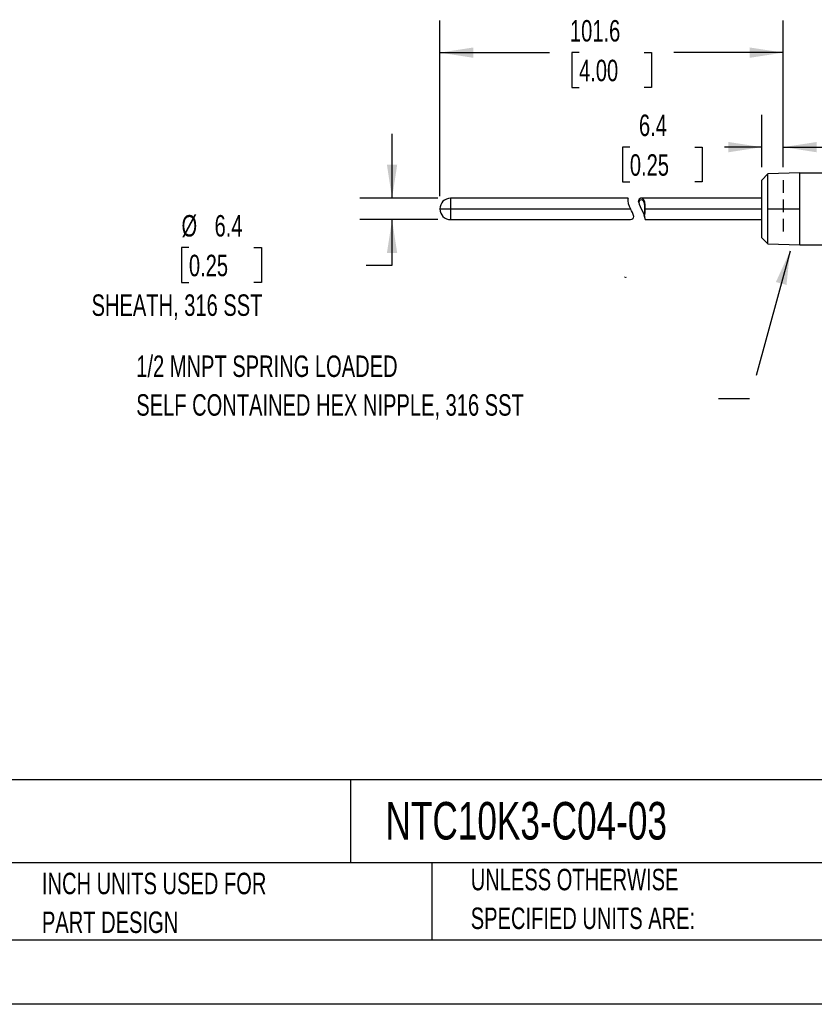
# Model space of a CAD drawing. Header units: millimetres. Extents: x 0 to 838, y 0 to 648.
# Tile 9 of 17: x 369 to 604, y 0 to 291. Entities that reach past the tile are written whole.
import ezdxf

# ---------------------------------------------------------------- set-up
doc = ezdxf.new("R2010")
doc.units = ezdxf.units.MM
doc.header["$LTSCALE"] = 3
doc.linetypes.add('CENTERX2', pattern=[20.32, 12.7, -2.54, 2.54, -2.54])
doc.linetypes.add('HIDDEN', pattern=[1.905, 1.27, -0.635])
doc.layers.add('DIMENSIONS', color=140, linetype='Continuous', lineweight=25)
doc.layers.add('TEXT', color=140, linetype='Continuous', lineweight=25)
doc.layers.add('HIDDEN', color=102, linetype='HIDDEN')
doc.styles.add('SLDTEXTSTYLE0', font='TXT', dxfattribs={"width": 0.7})
doc.dimstyles.new('SLDDIMSTYLE0', dxfattribs={"dimtxt": 6.474023, "dimasz": 9.906, "dimexe": 0, "dimexo": 0.0625, "dimgap": 1.618506, "dimtad": 0, "dimtih": 1, "dimtoh": 1, "dimdec": 1, "dimrnd": 1e-09, "dimzin": 12, "dimdsep": 46, "dimtxsty": 'SLDTEXTSTYLE0', "dimsah": 1, "dimcen": 0.09, "dimadec": 0, "dimazin": 3, "dimtfac": 1, "dimtdec": 1, "dimtmove": 0, "dimatfit": 0, "dimfxl": 0, "dimfrac": 2, "dimtolj": 1, "dimtzin": 12, "dimarcsym": 0})
doc.dimstyles.new('SLDDIMSTYLE1', dxfattribs={"dimtxt": 6.474023, "dimasz": 9.906, "dimexe": 0, "dimexo": 0.0625, "dimgap": 1.618506, "dimtad": 0, "dimtih": 1, "dimtoh": 1, "dimdec": 1, "dimrnd": 1e-09, "dimzin": 12, "dimdsep": 46, "dimtxsty": 'SLDTEXTSTYLE0', "dimsah": 1, "dimcen": 0.09, "dimadec": 0, "dimazin": 3, "dimtfac": 1, "dimtdec": 1, "dimtofl": 0, "dimtmove": 0, "dimatfit": 3, "dimfxl": 0, "dimfrac": 2, "dimtolj": 1, "dimtzin": 12, "dimarcsym": 0})
doc.dimstyles.new('SLDDIMSTYLE2', dxfattribs={"dimtxt": 0.18, "dimasz": 9.906, "dimexe": 0, "dimexo": 0.0625, "dimgap": 0, "dimtad": 0, "dimtih": 1, "dimtoh": 1, "dimdec": 0, "dimrnd": 1e-09, "dimzin": 0, "dimdsep": 46, "dimtxsty": 'Standard', "dimsah": 1, "dimcen": 0.09, "dimadec": 0, "dimazin": 0, "dimtfac": 9.906, "dimtdec": 0, "dimtofl": 0, "dimtmove": 0, "dimatfit": 3, "dimfxl": 0, "dimfrac": 2, "dimtolj": 1, "dimtzin": 0, "dimarcsym": 0})

# ---------------------------------------------------------------- blocks, each defined once
blk = doc.blocks.new('SW_NOTE_0')
at = {"layer": 'TEXT', "color": 0, "linetype": 'CENTERX2', "lineweight": 18, "char_height": 4.16265, "attachment_point": 1, "style": 'SLDTEXTSTYLE0'}
for s, insert in [('PROSENSE TEMPERATURE SENSOR, 10K-3 THERMISTOR, CONNECTION HEAD SPRING-LOADED PROBE, 4IN INSERTION LENGTH, 1/4IN PROBE DIAMETER,', (0, 5.37)), ('STAINLESS STEEL SHEATH, 1/2IN MALE NPT PROCESS CONNECTION, ALUMINUM SCREW COVER HEAD WITH 24IN, 24 AWG PVC WIRE LEADS', (0, -3.3))]:
    blk.add_mtext(s, dxfattribs=dict(at, insert=insert))
blk = doc.blocks.new('SW_NOTE_0_2')
at = {"layer": 'TEXT', "color": 0, "linetype": 'CENTERX2', "lineweight": 18, "char_height": 6.35, "attachment_point": 1, "style": 'SLDTEXTSTYLE0'}
for s, insert in [('UNLESS OTHERWISE', (0, 8.19)), ('SPECIFIED UNITS ARE:', (0, -3.28))]:
    blk.add_mtext(s, dxfattribs=dict(at, insert=insert))
blk = doc.blocks.new('SW_NOTE_0_6')
at = {"layer": 'TEXT', "color": 0, "linetype": 'CENTERX2', "lineweight": 18, "char_height": 6.35, "attachment_point": 1, "style": 'SLDTEXTSTYLE0'}
for s, insert in [('INCH UNITS USED FOR', (0, 8.19)), ('PART DESIGN', (0, -3.28))]:
    blk.add_mtext(s, dxfattribs=dict(at, insert=insert))
blk = doc.blocks.new('_D')
at = {"layer": 'DIMENSIONS'}
for p, q in [((588.93, 247.69), (588.93, 263.14)), ((595.28, 247.69), (595.28, 263.14)), ((549.89, 253.62), (547.71, 253.62)), ((547.71, 253.62), (547.71, 243.33)), ((569.12, 253.62), (571.3, 253.62)), ((571.3, 253.62), (571.3, 243.33)), ((588.93, 253.62), (577.89, 253.62)), ((595.28, 253.62), (614.33, 253.62)), ((547.71, 243.33), (549.89, 243.33)), ((571.3, 243.33), (569.12, 243.33))]:
    blk.add_line(p, q, dxfattribs=at)
for points in [[(588.93, 253.62), (579.02, 255.14), (579.02, 252.09)], [(595.28, 253.62), (605.18, 252.09), (605.18, 255.14)]]:
    blk.add_solid(points, dxfattribs=at)
at = {"layer": 'DIMENSIONS', "char_height": 6.35, "attachment_point": 1, "style": 'SLDTEXTSTYLE0'}
for s, insert in [('6.4', (552.58, 263.25)), ('0.25', (549.89, 251.51))]:
    blk.add_mtext(s, dxfattribs=dict(at, insert=insert))
blk = doc.blocks.new('_D_1')
at = {"layer": 'DIMENSIONS'}
for p, q in [((493.68, 239.15), (493.68, 291.1)), ((595.28, 247.69), (595.28, 291.1)), ((493.68, 281.57), (526.09, 281.57)), ((534.86, 281.57), (532.68, 281.57)), ((532.68, 281.57), (532.68, 271.29)), ((554.1, 281.57), (556.27, 281.57)), ((556.27, 281.57), (556.27, 271.29)), ((595.28, 281.57), (562.87, 281.57)), ((532.68, 271.29), (534.86, 271.29)), ((556.27, 271.29), (554.1, 271.29))]:
    blk.add_line(p, q, dxfattribs=at)
for points in [[(493.68, 281.57), (503.58, 280.05), (503.58, 283.1)], [(595.28, 281.57), (585.37, 283.1), (585.37, 280.05)]]:
    blk.add_solid(points, dxfattribs=at)
at = {"layer": 'DIMENSIONS', "char_height": 6.35, "attachment_point": 1, "style": 'SLDTEXTSTYLE0'}
for s, insert in [('101.6', (532.17, 291.21)), ('4.00', (534.86, 279.47))]:
    blk.add_mtext(s, dxfattribs=dict(at, insert=insert))
blk = doc.blocks.new('_D_5')
at = {"layer": 'DIMENSIONS'}
for p, q in [((479.55, 238.51), (479.55, 257.56)), ((493.04, 238.51), (470.02, 238.51)), ((493.04, 232.16), (470.02, 232.16)), ((479.55, 218.74), (479.55, 232.16)), ((419.46, 223.89), (417.29, 223.89)), ((417.29, 223.89), (417.29, 213.6)), ((438.7, 223.89), (440.88, 223.89)), ((440.88, 223.89), (440.88, 213.6)), ((471.85, 218.74), (479.55, 218.74)), ((417.29, 213.6), (419.46, 213.6)), ((440.88, 213.6), (438.7, 213.6))]:
    blk.add_line(p, q, dxfattribs=at)
for points in [[(479.55, 238.51), (481.07, 248.42), (478.02, 248.42)], [(479.55, 232.16), (478.02, 222.26), (481.07, 222.26)]]:
    blk.add_solid(points, dxfattribs=at)
at = {"layer": 'DIMENSIONS', "char_height": 6.35, "attachment_point": 1, "style": 'SLDTEXTSTYLE0'}
for s, insert in [('%%c', (417.27, 233.52)), ('6.4', (427.04, 233.52)), ('0.25', (419.46, 221.78)), ('SHEATH, 316 SST', (390.66, 210.04))]:
    blk.add_mtext(s, dxfattribs=dict(at, insert=insert))
blk = doc.blocks.new('SW_NOTE_0_7')
at = {"layer": 'TEXT', "color": 0, "linetype": 'CENTERX2', "lineweight": 18, "char_height": 6.35, "attachment_point": 1, "style": 'SLDTEXTSTYLE0'}
for s, insert in [('1/2 MNPT SPRING LOADED', (-172.23, 12.79)), ('SELF CONTAINED HEX NIPPLE, 316 SST', (-172.23, 1.33))]:
    blk.add_mtext(s, dxfattribs=dict(at, insert=insert))

msp = doc.modelspace()

# ---------------------------------------------------------------- linework, layer by layer
for p, q in [((590.7, 245.71), (588.93, 243.88)), ((600.15, 246.01), (590.7, 245.71)), ((590.7, 235.34), (590.7, 245.71)), ((600.15, 235.34), (600.15, 246.01)), ((600.15, 246.01), (608.74, 246.01)), ((588.93, 226.8), (588.93, 243.88)), ((549.34, 238.51), (496.85, 238.51)), ((496.85, 238.51), (496.85, 235.34)), ((552.51, 237.23), (552.45, 237.58)), ((588.93, 238.51), (553.26, 238.51)), ((493.68, 235.34), (496.85, 235.34)), ((496.85, 235.34), (550.08, 235.34)), ((496.85, 235.34), (496.85, 232.16)), ((554.25, 233.09), (554.14, 233.45)), ((554.39, 235.34), (588.93, 235.34)), ((590.7, 224.97), (590.7, 235.34)), ((590.7, 235.34), (600.15, 235.34)), ((600.15, 224.67), (600.15, 235.34)), ((496.85, 232.16), (550.08, 232.16)), ((554.39, 232.16), (588.93, 232.16)), ((588.93, 226.8), (590.7, 224.97)), ((590.7, 224.97), (600.15, 224.67)), ((600.15, 224.67), (608.74, 224.67))]:
    msp.add_line(p, q)
at = {"color": 7, "linetype": 'Continuous'}
msp.add_line((838.21, 0.01), (0.01, 0.01), dxfattribs=at)
at = {"flags": 128}
for points in [[(549.34, 238.5), (549.35, 238.51), (549.3, 238.3), (549.27, 237.76), (549.39, 236.98), (549.68, 236.18), (550.08, 235.34)], [(554.39, 235.34), (554.38, 236.48), (554.3, 237.39), (554.06, 238.03), (553.69, 238.4), (553.18, 238.51), (552.67, 238.22), (552.47, 237.74), (552.45, 237.58)], [(554.35, 235.34), (554.32, 236.2), (554.21, 236.97), (553.99, 237.53), (553.66, 237.88), (553.23, 238.01), (552.77, 237.79), (552.54, 237.36), (552.51, 237.23)], [(552.51, 237.23), (552.65, 236.71), (552.93, 236.01), (553.33, 235.19), (553.8, 234.25), (554.11, 233.53), (554.25, 233.09)], [(554.39, 232.2), (554.39, 232.18), (554.37, 232.48), (554.26, 233.09), (554.25, 233.09)]]:
    msp.add_lwpolyline(points, dxfattribs=at)
for centre, radius, start, end in [((496.85, 235.34), 3.17, 90, 180), ((496.85, 235.34), 3.17, 180, 270), ((540.15, 229.6), 11.47, 17.7438, 30.0305), ((550.03, 233.24), 1.06, 272.9211, 351.9443), ((548.41, 235.05), 5.95, 344.4416, 2.8069), ((545.01, 234.77), 9.39, 349.7419, 3.4985)]:
    msp.add_arc(centre, radius, start, end)
at = {"color": 179, "linetype": 'Continuous', "lineweight": 18}
msp.add_arc((548.63, 215.58), 0.5, 228.593, 302.9999, dxfattribs=at)
at = {"layer": 'HIDDEN'}
msp.add_line((595.28, 243.88), (595.28, 226.8), dxfattribs=at)
at = {"layer": 'TEXT'}
for p, q in [((819.15, 66.38), (19.05, 66.38)), ((467.28, 66.38), (467.28, 41.91)), ((819.15, 41.91), (19.05, 41.91)), ((491.34, 41.91), (491.34, 19.05)), ((19.05, 19.05), (819.15, 19.05))]:
    msp.add_line(p, q, dxfattribs=at)

# ---------------------------------------------------------------- block references
at = {"layer": 'TEXT', "linetype": 'CENTERX2', "lineweight": 18}
for name, p in [('SW_NOTE_0_7', (576.12, 179.18)), ('SW_NOTE_0', (24.34, 56.4)), ('SW_NOTE_0_6', (375.99, 30.74)), ('SW_NOTE_0_2', (502.82, 31.91))]:
    msp.add_blockref(name, p, dxfattribs=at)

# ---------------------------------------------------------------- texts
at = {"layer": 'TEXT', "linetype": 'CENTERX2', "lineweight": 18, "insert": (477.62, 59.87), "char_height": 11.1125, "attachment_point": 1, "style": 'SLDTEXTSTYLE0'}
msp.add_mtext('NTC10K3-C04-03', dxfattribs=at)

# ---------------------------------------------------------------- dimensions: what is measured, and where the dimension line sits
at = {"layer": 'DIMENSIONS'}
for base, p1, p2, dimstyle, picture, middle in [((595.28, 281.57), (493.68, 235.34), (595.28, 243.88), 'SLDDIMSTYLE1', '_D_1', (544.48, 281.57)), ((595.2788, 253.6175), (588.9263, 243.8767), (595.2788, 243.8767), 'SLDDIMSTYLE0', '_D', (559.5041, 253.6175))]:
    dim = msp.add_linear_dim(base=base, p1=p1, p2=p2, dimstyle=dimstyle, dxfattribs=at)
    dim.commit()
    dim.dimension.update_dxf_attribs({"geometry": picture, "text_midpoint": middle, "dimtype": 160})
dim = msp.add_linear_dim(base=(479.5459028, 238.51450798), p1=(496.85130274, 232.16450798), p2=(496.85130274, 238.51450798), angle=90, text='%%c<>\\PSHEATH, 316 SST', dimstyle='SLDDIMSTYLE0', dxfattribs=at)
dim.commit()
dim.dimension.update_dxf_attribs({"geometry": '_D_5', "text_midpoint": (479.5459028, 218.74119582), "dimtype": 160})

# ---------------------------------------------------------------- leaders
at = {"layer": 'TEXT', "linetype": 'CENTERX2', "lineweight": 18}
msp.add_leader([(597.27, 222.83), (585.31, 179.18), (576.12, 179.18)], dimstyle='SLDDIMSTYLE2', dxfattribs=at)

doc.saveas('drawing.dxf')
